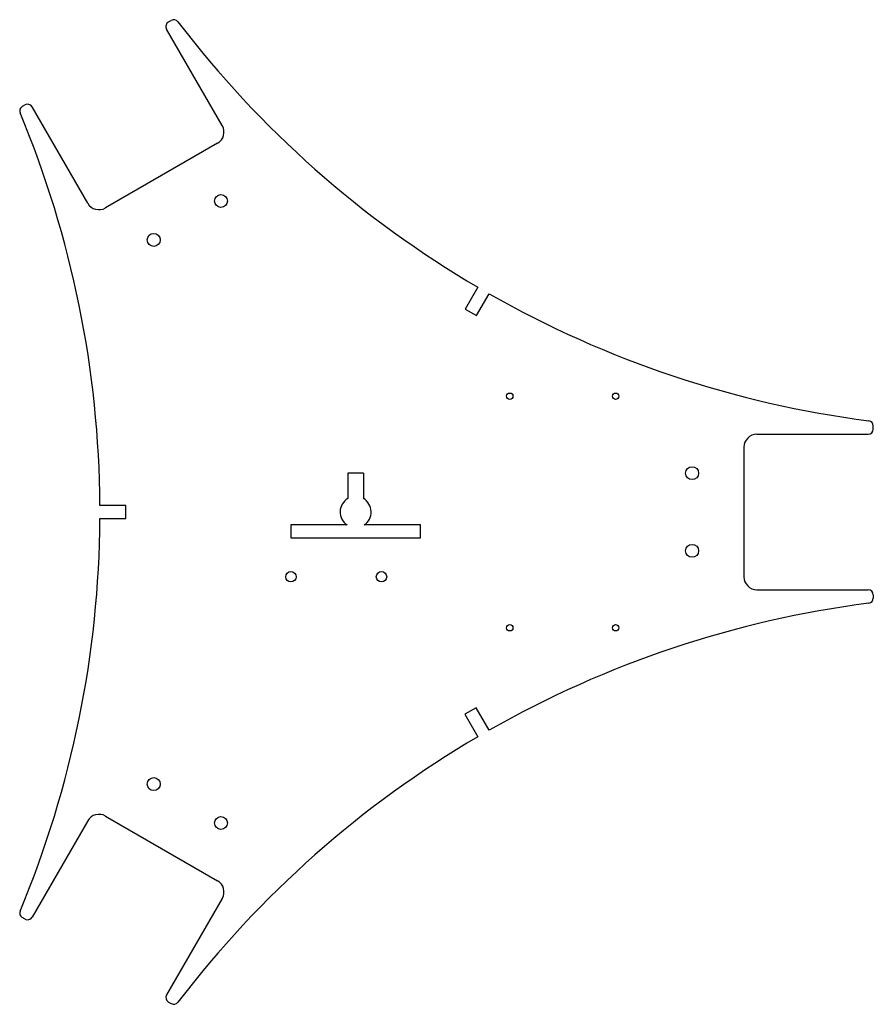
# Model space of a CAD drawing. Header units: millimetres. Extents: x -13 to 20, y -19 to 19.
import ezdxf

# ---------------------------------------------------------------- set-up
doc = ezdxf.new("R2010")
doc.units = ezdxf.units.MM

msp = doc.modelspace()

# ---------------------------------------------------------------- linework, layer by layer
at = {"color": 7, "linetype": 'Continuous', "lineweight": 25}
for p, q in [((-5.152, 14.923), (-7.302, 18.647)), ((-7.229, 18.921), (-7.122, 18.982)), ((-12.771, 15.721), (-12.878, 15.659)), ((-10.348, 11.923), (-12.498, 15.647)), ((-5.335, 14.24), (-9.665, 11.74)), ((4.722, 8.679), (4.235, 7.835)), ((4.668, 7.585), (5.155, 8.429)), ((4.235, 7.835), (4.668, 7.585)), ((20, 3.2), (20, 3.324)), ((15.5, 3), (19.8, 3)), ((15, 2.5), (15, -2.5)), ((0.3, 1.5), (-0.3, 1.5)), ((-0.3, 1.5), (-0.3, 0.52)), ((0.3, 1.5), (0.3, 0.52)), ((-8.877, 0.25), (-9.877, 0.25)), ((-8.877, -0.25), (-8.877, 0.25)), ((-9.877, -0.25), (-8.877, -0.25)), ((-2.5, -0.5), (-2.5, -1)), ((-0.332, -0.5), (-2.5, -0.5)), ((2.5, -0.5), (0.332, -0.5)), ((2.5, -1), (2.5, -0.5)), ((-2.5, -1), (2.5, -1)), ((15.5, -3), (19.8, -3)), ((20, -3.2), (20, -3.324)), ((4.656, -7.561), (4.223, -7.811)), ((5.155, -8.429), (4.656, -7.561)), ((4.223, -7.811), (4.722, -8.679)), ((-9.665, -11.74), (-5.335, -14.24)), ((-10.348, -11.923), (-12.498, -15.647)), ((-5.152, -14.923), (-7.302, -18.647)), ((-12.771, -15.721), (-12.878, -15.659)), ((-7.229, -18.921), (-7.122, -18.982))]:
    msp.add_line(p, q, dxfattribs=at)
for centre, radius in [((-5.201, 12.008), 0.25), ((-7.799, 10.508), 0.25), ((5.954, 4.469), 0.125), ((10.046, 4.469), 0.125), ((13, 1.5), 0.25), ((13, -1.5), 0.25), ((-2.5, -2.5), 0.2), ((1, -2.5), 0.2), ((5.954, -4.469), 0.125), ((10.046, -4.469), 0.125), ((-7.799, -10.508), 0.25), ((-5.201, -12.008), 0.25)]:
    msp.add_circle(centre, radius, dxfattribs=at)
for centre, radius, start, end in [((-7.022, 18.809), 0.2, 37.3432, 120), ((-7.129, 18.747), 0.2, 120, 210), ((24.938, 43.194), 40, 217.3432, 239.6419), ((-12.778, 15.485), 0.2, 120, 202.6568), ((-12.671, 15.547), 0.2, 30, 120), ((-49.876, 0), 40, 0.3581, 22.6568), ((-5.585, 14.673), 0.5, 300, 30), ((-9.915, 12.173), 0.5, 210, 300), ((24.938, 43.194), 40, 240.3581, 262.6568), ((19.8, 3.324), 0.2, 0, 82.6568), ((19.8, 3.2), 0.2, 270, 0), ((15.5, 2.5), 0.5, 90, 180), ((0, 0), 0.6, 120, 236.4427), ((0, 0), 0.6, 303.5573, 60), ((-49.876, 0), 40, 337.3432, 359.6419), ((15.5, -2.5), 0.5, 180, 270), ((19.8, -3.2), 0.2, 0, 90), ((19.8, -3.324), 0.2, 277.3432, 0), ((24.938, -43.194), 40, 97.3432, 119.6419), ((24.938, -43.194), 40, 120.3581, 142.6568), ((-9.915, -12.173), 0.5, 60, 150), ((-5.585, -14.673), 0.5, 330, 60), ((-12.778, -15.485), 0.2, 157.3432, 240), ((-12.671, -15.547), 0.2, 240, 330), ((-7.129, -18.747), 0.2, 150, 240), ((-7.022, -18.809), 0.2, 240, 322.6568)]:
    msp.add_arc(centre, radius, start, end, dxfattribs=at)

doc.saveas('drawing.dxf')
